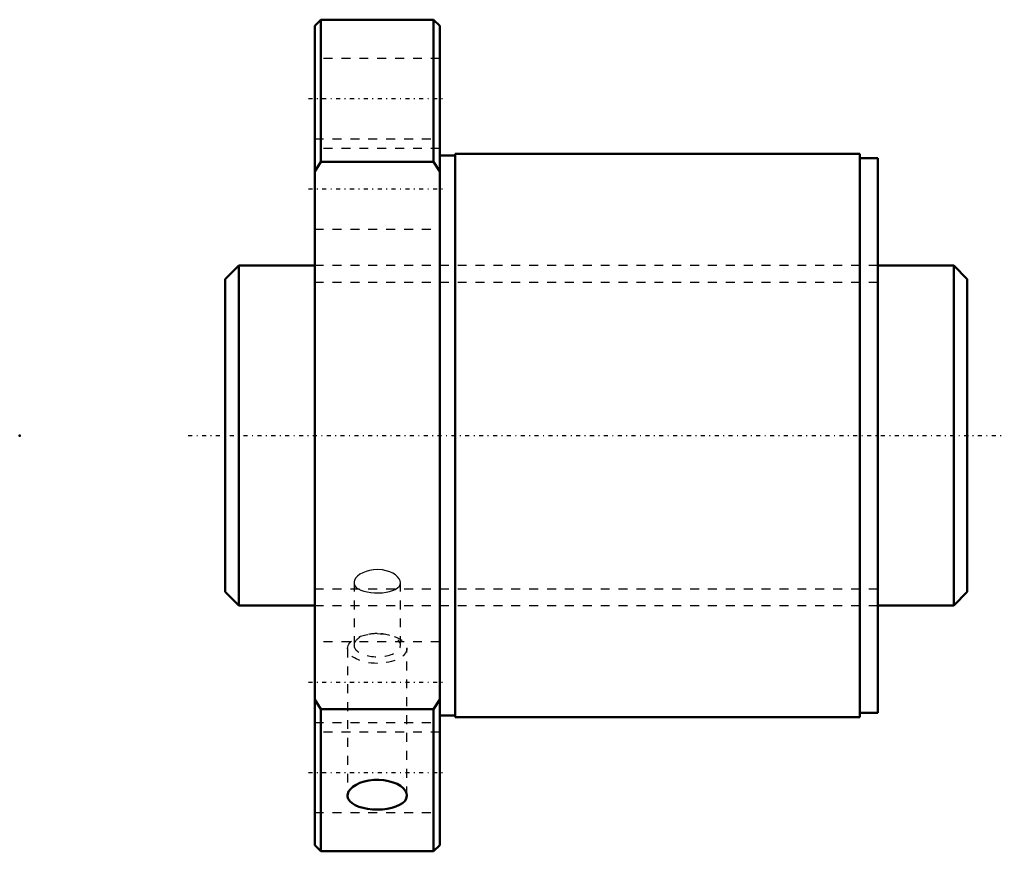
# Model space of a CAD drawing. Header units: millimetres. Extents: x -33 to 77, y -46 to 46.
import ezdxf

# ---------------------------------------------------------------- set-up
doc = ezdxf.new("R2010")
doc.units = ezdxf.units.MM
doc.linetypes.add('Center', pattern=[1.5, 0.45, -0.5, 0.05, -0.5])
doc.linetypes.add('Dashed', pattern=[2, 1, -1])
for name, color, linetype, lineweight in [('2d ConnectionPoints', 7, 'Continuous', 50), ('AM_0', 7, 'Continuous', 50), ('AM_5', 3, 'Continuous', 25), ('AM_7', 7, 'Center', 25), ('AM_9', 6, 'Dashed', 25)]:
    doc.layers.add(name, color=color, linetype=linetype, lineweight=lineweight)

# ---------------------------------------------------------------- blocks, each defined once
blk = doc.blocks.new('1_SDA_V_serieSDA3810V_5nut_0_in_SDA3810V_5G0_83LC0_0G000__4')
at = {"layer": 'AM_0'}
for p, q in [((0.7, 46.5), (0, 45.8)), ((13.3, 46.5), (0.7, 46.5)), ((0.7, 46.5), (0.7, 30.61)), ((14, 45.8), (13.3, 46.5)), ((13.3, 46.5), (13.3, 30.61)), ((0, 45.8), (0, -45.8)), ((14, 45.8), (14, -45.8)), ((15.7, 31.3), (14, 31.3)), ((15.7, 31.5), (15.7, -31.5)), ((61, 31.5), (15.7, 31.5)), ((61, 31.5), (61, -31.5)), ((63, 31), (61, 31)), ((63, 31), (63, -31)), ((0, 29.54), (0.7, 30.61)), ((0.7, 30.61), (13.3, 30.61)), ((13.3, 30.61), (14, 29.54)), ((0.7, -30.61), (0, -29.54)), ((14, -29.54), (13.3, -30.61)), ((0.7, -30.61), (0.7, -46.5)), ((13.3, -30.61), (0.7, -30.61)), ((13.3, -30.61), (13.3, -46.5)), ((14, -31.3), (15.7, -31.3)), ((15.7, -31.5), (61, -31.5)), ((61, -31), (63, -31)), ((0, -45.8), (0.7, -46.5)), ((13.3, -46.5), (14, -45.8)), ((0.7, -46.5), (13.3, -46.5))]:
    blk.add_line(p, q, dxfattribs=at)
for points in [[(10.32, -40.27), (10.28, -39.99), (10.14, -39.71), (9.91, -39.44), (9.6, -39.19), (9.21, -38.97), (8.77, -38.79), (8.27, -38.65), (7.73, -38.55), (7.18, -38.51), (6.62, -38.52), (6.07, -38.58), (5.55, -38.69), (5.07, -38.85), (4.64, -39.05), (4.28, -39.28), (4, -39.54), (3.8, -39.81), (3.7, -40.09), (3.68, -40.27)], [(3.68, -40.27), (3.68, -40.37), (3.76, -40.64), (3.94, -40.9), (4.19, -41.13), (4.53, -41.34), (4.94, -41.51), (5.41, -41.65), (5.92, -41.75), (6.46, -41.81), (7.02, -41.83), (7.58, -41.81), (8.12, -41.74), (8.63, -41.64), (9.09, -41.5), (9.49, -41.32), (9.83, -41.12), (10.08, -40.88), (10.25, -40.62), (10.32, -40.27)]]:
    blk.add_lwpolyline(points, dxfattribs=at)
at = {"layer": 'AM_7'}
for p, q in [((-0.7, 37.67), (14.7, 37.67)), ((-0.7, 27.58), (14.7, 27.58)), ((-0.7, -27.58), (14.7, -27.58)), ((-0.7, -37.67), (14.7, -37.67))]:
    blk.add_line(p, q, dxfattribs=at)
at = {"layer": 'AM_9'}
for p, q in [((14, 42.17), (0, 42.17)), ((0, 33.17), (14, 33.17)), ((14, 32.08), (0, 32.08)), ((0, 23.08), (14, 23.08)), ((63, 19), (0, 19)), ((4.4, -16.45), (4.4, -23.45)), ((9.6, -23.45), (9.6, -16.45)), ((0, -19), (63, -19)), ((14, -23.08), (0, -23.08)), ((3.68, -23.82), (3.68, -40.27)), ((10.32, -40.27), (10.32, -23.82)), ((0, -32.08), (14, -32.08)), ((14, -33.17), (0, -33.17)), ((0, -42.17), (14, -42.17))]:
    blk.add_line(p, q, dxfattribs=at)
for points in [[(7, -15), (6.57, -15.02), (6.14, -15.09), (5.75, -15.2), (5.38, -15.34), (5.07, -15.52), (4.8, -15.72), (4.6, -15.93), (4.47, -16.16), (4.4, -16.38), (4.4, -16.45)], [(9.6, -16.45), (9.57, -16.24), (9.46, -16.02), (9.28, -15.8), (9.05, -15.59), (8.75, -15.41), (8.4, -15.25), (8.01, -15.13), (7.59, -15.04), (7, -15)], [(4.4, -16.45), (4.42, -16.6), (4.5, -16.8), (4.65, -16.99), (4.87, -17.15), (5.15, -17.29), (5.49, -17.41), (5.86, -17.5), (6.27, -17.56), (6.7, -17.59), (7.14, -17.6), (7.57, -17.58), (7.98, -17.53), (8.37, -17.45), (8.72, -17.34), (9.02, -17.21), (9.27, -17.05), (9.45, -16.87), (9.56, -16.67), (9.6, -16.46), (9.6, -16.45)]]:
    blk.add_lwpolyline(points, dxfattribs=at)
blk.add_ellipse((7, -23.82), major_axis=(3.32, 0), ratio=0.5, dxfattribs=at)
for start_param, end_param in [(3.141593, 7.853982), (1.570796, 3.141593)]:
    blk.add_ellipse((7, -23.45), major_axis=(2.6, 0), ratio=0.5, start_param=start_param, end_param=end_param, dxfattribs=at)
blk = doc.blocks.new('2_000SDA3810V_50Shaft_0_in_SDA3810V_5G0_83LC0_0G000__4')
at = {"layer": 'AM_0'}
for p, q in [((-8.5, 19), (-10, 17.5)), ((-8.5, 19), (-8.5, -19)), ((0, 19), (-8.5, 19)), ((71.5, 19), (63, 19)), ((73, 17.5), (71.5, 19)), ((71.5, 19), (71.5, -19)), ((-10, 17.5), (-10, -17.5)), ((73, 17.5), (73, -17.5)), ((-10, -17.5), (-8.5, -19)), ((71.5, -19), (73, -17.5)), ((-8.5, -19), (0, -19)), ((63, -19), (71.5, -19))]:
    blk.add_line(p, q, dxfattribs=at)
at = {"layer": 'AM_5', "linetype": 'Dashed'}
for p, q in [((0, 17.1595), (63, 17.1595)), ((0, -17.1595), (63, -17.1595))]:
    blk.add_line(p, q, dxfattribs=at)
at = {"layer": 'AM_7'}
blk.add_line((-14.15, 0), (77.15, 0), dxfattribs=at)
at = {"layer": 'AM_9'}
for p, q in [((63, 19), (0, 19)), ((0, -19), (63, -19))]:
    blk.add_line(p, q, dxfattribs=at)

msp = doc.modelspace()

# ---------------------------------------------------------------- linework, layer by layer
at = {"layer": '2d ConnectionPoints'}
for p in [(-33, 0), (0, 0), (73, 0)]:
    msp.add_point(p, dxfattribs=at)

# ---------------------------------------------------------------- block references
for name in ['1_SDA_V_serieSDA3810V_5nut_0_in_SDA3810V_5G0_83LC0_0G000__4', '2_000SDA3810V_50Shaft_0_in_SDA3810V_5G0_83LC0_0G000__4']:
    msp.add_blockref(name, (0, 0))

doc.saveas('drawing.dxf')
